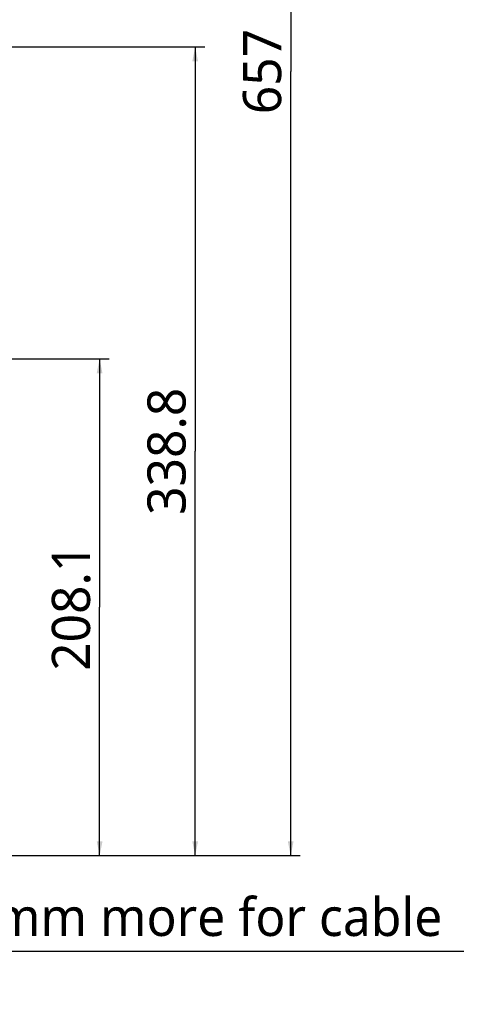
# Model space of a CAD drawing. Header units: millimetres. Extents: x 16 to 3344, y 34 to 2360.
# Tile 12 of 101: x 1430 to 1616, y 318 to 730. Entities that reach past the tile are written whole.
import ezdxf

# ---------------------------------------------------------------- set-up
doc = ezdxf.new("R2010")
doc.units = ezdxf.units.MM
doc.header["$LTSCALE"] = 185.02
doc.header["$PDMODE"] = 3
doc.header["$PDSIZE"] = 0.3
doc.layers.get('0').update_dxf_attribs({"linetype": 'CONTINUOUS'})
doc.layers.get('Defpoints').update_dxf_attribs({"linetype": 'CONTINUOUS'})
for name, color, linetype in [('BASE_ASM_PBL3', 7, 'CONTINUOUS'), ('FRONT_VIEW_VBL2', 7, 'CONTINUOUS'), ('MIDDLE_ASM_PBL4', 7, 'CONTINUOUS')]:
    doc.layers.add(name, color=color, linetype=linetype)
doc.styles.get("Standard").update_dxf_attribs({"font": 'malgun.ttf'})
doc.dimstyles.new('DIMSTYLE_1', dxfattribs={"dimtxt": 16, "dimasz": 6, "dimexe": 1, "dimexo": 0.5, "dimgap": 1, "dimtad": 1, "dimdsep": 46, "dimtxsty": 'Standard', "dimblk": '_FILLED', "dimblk1": '_FILLED', "dimblk2": '_FILLED', "dimcen": 0.09, "dimclrt": 134, "dimazin": 2, "dimtp": 0.3, "dimtm": 0.3, "dimtfac": 1, "dimtofl": 0, "dimtmove": 0, "dimatfit": 3, "dimldrblk": '_FILLED', "dimfxl": 1, "dimtolj": 1, "dimarcsym": 0})
doc.dimstyles.new('DIMSTYLE_2', dxfattribs={"dimtxt": 16, "dimasz": 6, "dimexe": 1, "dimexo": 0.5, "dimgap": 1, "dimtad": 1, "dimdsep": 46, "dimtxsty": 'Standard', "dimblk": '_FILLED', "dimblk1": '_FILLED', "dimblk2": '_FILLED', "dimcen": 0.09, "dimclrt": 134, "dimazin": 2, "dimtp": 0.5, "dimtm": 0.5, "dimtfac": 1, "dimtofl": 0, "dimtmove": 0, "dimatfit": 3, "dimldrblk": '_FILLED', "dimfxl": 1, "dimtolj": 1, "dimarcsym": 0})
doc.dimstyles.new('DIMSTYLE_8', dxfattribs={"dimtxt": 16, "dimasz": 6, "dimexe": 1, "dimexo": 0.5, "dimgap": 1, "dimtad": 1, "dimdsep": 46, "dimtxsty": 'Standard', "dimblk": '_FILLED', "dimblk1": '_FILLED', "dimblk2": '_FILLED', "dimcen": 0.09, "dimclrt": 134, "dimazin": 2, "dimtp": 0.8, "dimtm": 0.8, "dimtfac": 1, "dimtofl": 0, "dimtmove": 0, "dimatfit": 3, "dimldrblk": '_FILLED', "dimfxl": 1, "dimtolj": 1, "dimarcsym": 0})

# ---------------------------------------------------------------- blocks, each defined once
blk = doc.blocks.new('_FILLED')
at = {"color": 0, "linetype": 'ByBlock'}
blk.add_solid([(0, 0), (-1, 0.2), (-1, -0.2)], dxfattribs=at)
blk = doc.blocks.new('*D2')
at = {"color": 0, "lineweight": -2, "transparency": 16777216}
for p, q in [((1272.5, 389), (1272.5, 339)), ((1372.5, 378), (1372.5, 339)), ((1278.5, 340), (1366.5, 340)), ((1372.5, 340), (1615.82, 340))]:
    blk.add_line(p, q, dxfattribs=at)
at = {"layer": 'Defpoints', "color": 0, "transparency": 16777216}
for p in [(1272.5, 389.5), (1372.5, 378.5), (1372.5, 340)]:
    blk.add_point(p, dxfattribs=at)
at = {"color": 0, "lineweight": -2, "transparency": 16777216, "xscale": 6, "yscale": 6, "zscale": 6, "rotation": 180}
blk.add_blockref('_FILLED', (1272.5, 340), dxfattribs=at)
at = {"color": 0, "lineweight": -2, "transparency": 16777216, "xscale": 6, "yscale": 6, "zscale": 6}
blk.add_blockref('_FILLED', (1372.5, 340), dxfattribs=at)
at = {"color": 134, "transparency": 16777216, "insert": (1383.3, 362.33), "char_height": 16, "width": 233.0667, "attachment_point": 1, "line_spacing_factor": 0.9}
blk.add_mtext('\\A1;100mm more for cable', dxfattribs=at)
blk = doc.blocks.new('*D17')
at = {"color": 134, "transparency": 16777216}
for p, q in [((1319.15, 1026.69), (1769.45, 1026.69)), ((1765.45, 1026.69), (1765.45, 698.19)), ((1765.45, 369.69), (1765.45, 698.19)), ((1428.15, 369.69), (1769.45, 369.69))]:
    blk.add_line(p, q, dxfattribs=at)
at = {"color": 134, "transparency": 16777216, "xscale": 6, "yscale": 6, "zscale": 6}
for p, rotation in [((1765.45, 1026.69), 90), ((1765.45, 369.69), 270)]:
    blk.add_blockref('_FILLED', p, dxfattribs=dict(at, rotation=rotation))
at = {"color": 134, "transparency": 16777216, "insert": (1745.45, 698.19), "char_height": 16, "width": 36.8, "attachment_point": 2, "rotation": 90, "line_spacing_factor": 0.9}
blk.add_mtext('657', dxfattribs=at)
blk = doc.blocks.new('*D18')
at = {"color": 134, "transparency": 16777216}
for p, q in [((1422.15, 577.79), (1689.45, 577.79)), ((1685.45, 577.79), (1685.45, 473.74)), ((1685.45, 369.69), (1685.45, 473.74)), ((1428.15, 369.69), (1689.45, 369.69))]:
    blk.add_line(p, q, dxfattribs=at)
at = {"color": 134, "transparency": 16777216, "xscale": 6, "yscale": 6, "zscale": 6}
for p, rotation in [((1685.45, 577.79), 90), ((1685.45, 369.69), 270)]:
    blk.add_blockref('_FILLED', p, dxfattribs=dict(at, rotation=rotation))
at = {"color": 134, "transparency": 16777216, "insert": (1665.45, 473.74), "char_height": 16, "width": 53.9259, "attachment_point": 2, "rotation": 90, "line_spacing_factor": 0.9}
blk.add_mtext('208.1', dxfattribs=at)
blk = doc.blocks.new('*D20')
at = {"color": 134, "transparency": 16777216}
for p, q in [((1417.15, 708.49), (1729.45, 708.49)), ((1725.45, 708.49), (1725.45, 539.09)), ((1725.45, 369.69), (1725.45, 539.09)), ((1428.15, 369.69), (1729.45, 369.69))]:
    blk.add_line(p, q, dxfattribs=at)
at = {"color": 134, "transparency": 16777216, "xscale": 6, "yscale": 6, "zscale": 6}
for p, rotation in [((1725.45, 708.49), 90), ((1725.45, 369.69), 270)]:
    blk.add_blockref('_FILLED', p, dxfattribs=dict(at, rotation=rotation))
at = {"color": 134, "transparency": 16777216, "insert": (1705.45, 539.09), "char_height": 16, "width": 53.9259, "attachment_point": 2, "rotation": 90, "line_spacing_factor": 0.9}
blk.add_mtext('338.8', dxfattribs=at)
blk = doc.blocks.new('BASE_ASM_PBL3', base_point=(1307.68, 676.189))
at = {"layer": 'BASE_ASM_PBL3', "color": 134}
dim = blk.add_linear_dim(base=(1765.451, 1026.689), p1=(1427.651, 369.689), p2=(1318.651, 1026.689), angle=90, dimstyle='DIMSTYLE_8', dxfattribs=at)
dim.commit()
dim.dimension.update_dxf_attribs({"geometry": '*D17', "text_midpoint": (1765.451, 698.251), "dimtype": 160})
blk = doc.blocks.new('MIDDLE_ASM_PBL4', base_point=(1416.801, 539.089))
at = {"layer": 'MIDDLE_ASM_PBL4', "color": 134}
for base, p1, picture, middle in [((1725.451, 369.689), (1416.651, 708.489), '*D20', (1725.451, 539.168)), ((1685.451, 369.689), (1421.651, 577.789), '*D18', (1685.451, 473.581))]:
    dim = blk.add_linear_dim(base=base, p1=p1, p2=(1427.651, 369.689), angle=270, dimstyle='DIMSTYLE_2', dxfattribs=at)
    dim.commit()
    dim.dimension.update_dxf_attribs({"geometry": picture, "text_midpoint": middle, "dimtype": 160})
blk = doc.blocks.new('FRONT_VIEW_VBL2', base_point=(1247.68, 771.59))
at = {"layer": 'BASE_ASM_PBL3'}
blk.add_blockref('BASE_ASM_PBL3', (1307.68, 676.19), dxfattribs=at)
at = {"layer": 'MIDDLE_ASM_PBL4'}
blk.add_blockref('MIDDLE_ASM_PBL4', (1416.8, 539.09), dxfattribs=at)

msp = doc.modelspace()

# ---------------------------------------------------------------- block references
at = {"layer": 'FRONT_VIEW_VBL2'}
msp.add_blockref('FRONT_VIEW_VBL2', (1025.529, 781.9), dxfattribs=at)

# ---------------------------------------------------------------- dimensions: what is measured, and where the dimension line sits
at = {"color": 134}
dim = msp.add_linear_dim(base=(1372.5, 340), p1=(1272.5, 389.5), p2=(1372.5, 378.5), text='<>mm more for cable', dimstyle='DIMSTYLE_1', dxfattribs=at)
dim.commit()
dim.dimension.update_dxf_attribs({"geometry": '*D2', "text_midpoint": (1499.833, 340), "dimtype": 160})

doc.saveas('drawing.dxf')
